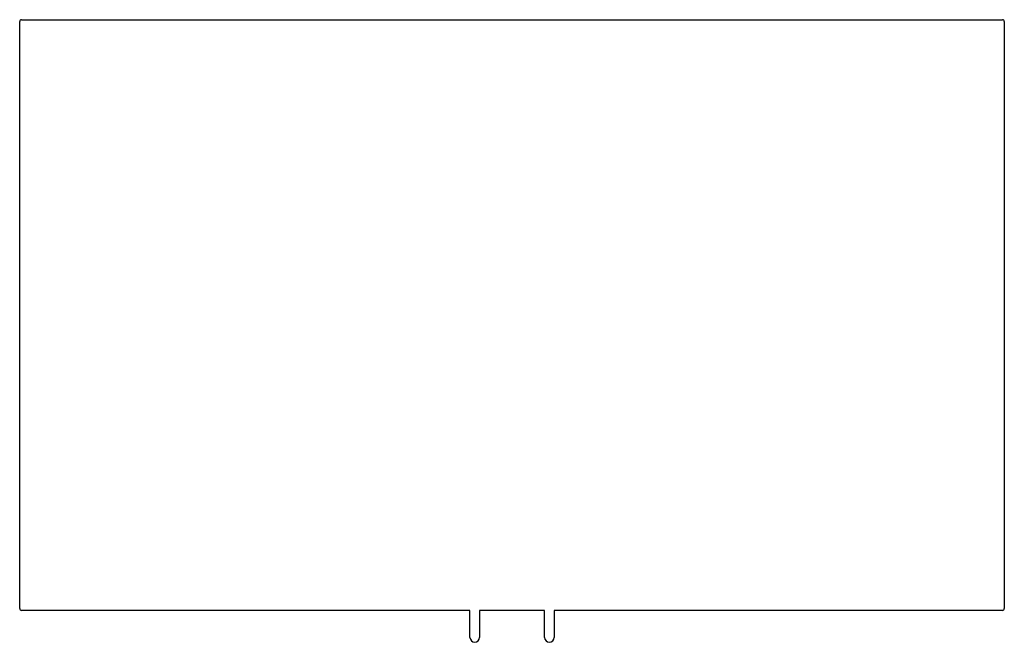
# Model space of a CAD drawing. Header units: millimetres. Extents: x -500 to 500, y -397 to 235.
import ezdxf

# ---------------------------------------------------------------- set-up
doc = ezdxf.new("R2010")
doc.units = ezdxf.units.MM

msp = doc.modelspace()

# ---------------------------------------------------------------- linework, layer by layer
at = {"color": 7, "linetype": 'Continuous'}
for p, q in [((-500, -363), (-500, 233)), ((-498, 235), (498, 235)), ((500, 233), (500, -363)), ((-42.7, -365), (-498, -365)), ((-42.7, -377.4), (-42.7, -365)), ((33.1, -365), (-32.9, -365)), ((-32.9, -365), (-32.9, -377.4)), ((33.1, -377.4), (33.1, -365)), ((498, -365), (42.9, -365)), ((42.9, -365), (42.9, -377.4)), ((-42.7, -392.2), (-42.7, -377.4)), ((-32.9, -377.4), (-32.9, -392.4)), ((33.1, -392.2), (33.1, -377.4)), ((42.9, -377.4), (42.9, -392.4)), ((-42.7, -392.4), (-42.7, -392.2)), ((33.1, -392.4), (33.1, -392.2))]:
    msp.add_line(p, q, dxfattribs=at)
for centre, radius, start, end in [((-498, 233), 2, 90, 180), ((498, 233), 2, 0, 90), ((-498, -363), 2, 180, 270), ((498, -363), 2, 270, 0), ((-37.8, -392.4), 4.9, 180, 0), ((38, -392.4), 4.9, 180, 0)]:
    msp.add_arc(centre, radius, start, end, dxfattribs=at)

doc.saveas('drawing.dxf')
